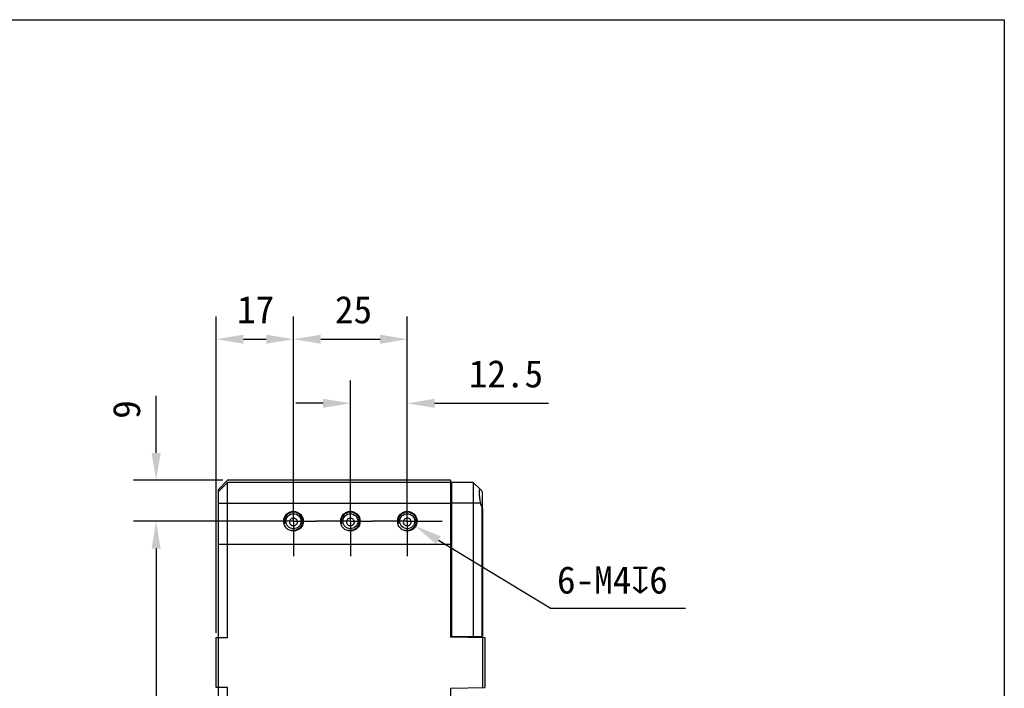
# Model space of a CAD drawing. Header units: millimetres. Extents: x 58 to 383, y 43 to 283.
# Tile 23 of 23: x 275 to 383, y 209 to 283. Entities that reach past the tile are written whole.
import ezdxf

# ---------------------------------------------------------------- set-up
doc = ezdxf.new("R2010")
doc.units = ezdxf.units.MM
doc.header["$LTSCALE"] = 23.1
doc.header["$PDMODE"] = 3
doc.header["$PDSIZE"] = 8
doc.linetypes.add('CENTER', pattern=[0.6, 0.375, -0.075, 0.075, -0.075])
doc.layers.get('0').update_dxf_attribs({"linetype": 'CONTINUOUS'})
doc.layers.get('Defpoints').update_dxf_attribs({"linetype": 'CONTINUOUS'})
for name, color, linetype in [('00_COMPONENTS', 7, 'CONTINUOUS'), ('03_ALL_AXES', 7, 'CONTINUOUS'), ('51__DRAFT_DIMS', 7, 'CONTINUOUS')]:
    doc.layers.add(name, color=color, linetype=linetype)
doc.styles.get("Standard").update_dxf_attribs({"font": 'simfang.ttf'})
doc.dimstyles.new('DIMSTYLE_1', dxfattribs={"dimtxt": 3, "dimasz": 3, "dimexe": 2.5, "dimexo": 0.5, "dimgap": 0.75, "dimtad": 1, "dimlfac": 2, "dimdsep": 46, "dimtxsty": 'STANDARD', "dimblk": '_FILLED', "dimblk1": '_FILLED', "dimblk2": '_FILLED', "dimcen": 0.09, "dimclrt": 3, "dimazin": 2, "dimtp": 0.5, "dimtm": 0.5, "dimtfac": 1, "dimtofl": 0, "dimtmove": 0, "dimatfit": 3, "dimldrblk": '_FILLED', "dimfxl": 1, "dimtolj": 1, "dimarcsym": 0})
doc.dimstyles.new('DIMSTYLE_4', dxfattribs={"dimtxt": 3, "dimasz": 3, "dimexe": 2.5, "dimexo": 0.5, "dimtad": 1, "dimlfac": 2, "dimdsep": 46, "dimtxsty": 'STANDARD', "dimblk": '_FILLED', "dimblk1": '_FILLED', "dimblk2": '_FILLED', "dimcen": 0.09, "dimclrt": 3, "dimazin": 2, "dimtp": 0.1, "dimtm": 0.1, "dimtfac": 1, "dimtofl": 0, "dimtmove": 0, "dimatfit": 1, "dimldrblk": '_FILLED', "dimfxl": 1, "dimtolj": 1, "dimarcsym": 0})
doc.dimstyles.new('DIMSTYLE_6', dxfattribs={"dimtxt": 3, "dimasz": 3, "dimexe": 2.5, "dimexo": 0.5, "dimgap": 0.75, "dimtad": 1, "dimlfac": 2, "dimdsep": 46, "dimtxsty": 'STANDARD', "dimblk": '_FILLED', "dimblk1": '_FILLED', "dimblk2": '_FILLED', "dimcen": 0.09, "dimclrt": 3, "dimazin": 2, "dimtp": 0.2, "dimtm": 0.2, "dimtfac": 1, "dimtofl": 0, "dimtmove": 0, "dimatfit": 3, "dimldrblk": '_FILLED', "dimfxl": 1, "dimtolj": 1, "dimarcsym": 0})

# ---------------------------------------------------------------- blocks, each defined once
blk = doc.blocks.new('_FILLED')
at = {"color": 0, "linetype": 'ByBlock'}
blk.add_solid([(0, 0), (-1, 0.167), (-1, -0.167)], dxfattribs=at)
blk = doc.blocks.new('*D8')
at = {"layer": '51__DRAFT_DIMS', "color": 0}
for p, q in [((317, 227.79), (317.18, 227.79)), ((317.09, 227.7), (317.09, 227.88))]:
    blk.add_line(p, q, dxfattribs=at)
at = {"layer": '51__DRAFT_DIMS', "color": 0, "lineweight": -2}
for p in [(320.51, 225.72), (347.64, 218.22)]:
    blk.add_line(p, (332.9, 218.22), dxfattribs=at)
at = {"layer": 'Defpoints', "color": 0}
for p in [(316.23, 228.31), (317.94, 227.27)]:
    blk.add_point(p, dxfattribs=at)
at = {"layer": '51__DRAFT_DIMS', "color": 0, "linetype": 'ByBlock', "lineweight": -2, "xscale": 3, "yscale": 3, "zscale": 3, "rotation": 148.8308674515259}
blk.add_blockref('_FILLED', (317.94, 227.27), dxfattribs=at)
at = {"layer": '51__DRAFT_DIMS', "insert": (333.53, 222.85), "char_height": 3, "attachment_point": 1, "line_spacing_factor": 0.9}
blk.add_mtext('\\A1;{6-M4{\\fgdt;x}6}', dxfattribs=at)
blk = doc.blocks.new('*D13')
at = {"layer": '51__DRAFT_DIMS', "color": 0, "lineweight": -2}
for p, q in [((304.59, 231.63), (304.59, 250.28)), ((317.09, 231.73), (317.09, 250.28)), ((307.59, 247.78), (314.09, 247.78))]:
    blk.add_line(p, q, dxfattribs=at)
at = {"layer": 'Defpoints', "color": 0}
for p in [(317.09, 247.78), (304.59, 231.13), (317.09, 231.23)]:
    blk.add_point(p, dxfattribs=at)
at = {"layer": '51__DRAFT_DIMS', "color": 0, "linetype": 'ByBlock', "lineweight": -2, "xscale": 3, "yscale": 3, "zscale": 3, "rotation": 180}
blk.add_blockref('_FILLED', (304.59, 247.78), dxfattribs=at)
at = {"layer": '51__DRAFT_DIMS', "color": 0, "linetype": 'ByBlock', "lineweight": -2, "xscale": 3, "yscale": 3, "zscale": 3}
blk.add_blockref('_FILLED', (317.09, 247.78), dxfattribs=at)
at = {"layer": '51__DRAFT_DIMS', "insert": (311.18, 252.53), "char_height": 3, "attachment_point": 2, "line_spacing_factor": 0.9}
blk.add_mtext('\\A1;25', dxfattribs=at)
blk = doc.blocks.new('*D14')
at = {"layer": '51__DRAFT_DIMS', "color": 0, "lineweight": -2}
for p, q in [((310.84, 230.93), (310.84, 243.24)), ((317.09, 231.03), (317.09, 243.24)), ((307.84, 240.74), (304.84, 240.74)), ((320.09, 240.74), (332.59, 240.74))]:
    blk.add_line(p, q, dxfattribs=at)
at = {"layer": 'Defpoints', "color": 0}
for p in [(317.09, 240.74), (310.84, 230.43), (317.09, 230.53)]:
    blk.add_point(p, dxfattribs=at)
at = {"layer": '51__DRAFT_DIMS', "color": 0, "linetype": 'ByBlock', "lineweight": -2, "xscale": 3, "yscale": 3, "zscale": 3}
blk.add_blockref('_FILLED', (310.84, 240.74), dxfattribs=at)
at = {"layer": '51__DRAFT_DIMS', "color": 0, "linetype": 'ByBlock', "lineweight": -2, "xscale": 3, "yscale": 3, "zscale": 3, "rotation": 180}
blk.add_blockref('_FILLED', (317.09, 240.74), dxfattribs=at)
at = {"layer": '51__DRAFT_DIMS', "insert": (323.84, 245.49), "char_height": 3, "attachment_point": 1, "line_spacing_factor": 0.9}
blk.add_mtext('\\A1;12.5', dxfattribs=at)
blk = doc.blocks.new('*D15')
at = {"layer": '51__DRAFT_DIMS', "color": 0, "lineweight": -2}
for p, q in [((300.76, 227.79), (287, 227.79)), ((289.5, 224.79), (289.5, 146.79)), ((300.77, 143.79), (287, 143.79))]:
    blk.add_line(p, q, dxfattribs=at)
at = {"layer": 'Defpoints', "color": 0}
for p in [(301.26, 227.79), (289.5, 143.79), (301.27, 143.79)]:
    blk.add_point(p, dxfattribs=at)
at = {"layer": '51__DRAFT_DIMS', "color": 0, "linetype": 'ByBlock', "lineweight": -2, "xscale": 3, "yscale": 3, "zscale": 3}
for p, rotation in [((289.5, 227.79), 90), ((289.5, 143.79), 270)]:
    blk.add_blockref('_FILLED', p, dxfattribs=dict(at, rotation=rotation))
at = {"layer": '51__DRAFT_DIMS', "insert": (284.75, 185.88), "char_height": 3, "attachment_point": 2, "rotation": 90, "line_spacing_factor": 0.9}
blk.add_mtext('\\A1;168', dxfattribs=at)
blk = doc.blocks.new('*D16')
at = {"layer": '51__DRAFT_DIMS', "color": 0, "lineweight": -2}
for p, q in [((289.5, 235.29), (289.5, 241.56)), ((296.84, 232.29), (287, 232.29)), ((302.01, 227.79), (287, 227.79)), ((289.5, 224.79), (289.5, 221.79))]:
    blk.add_line(p, q, dxfattribs=at)
at = {"layer": 'Defpoints', "color": 0}
for p in [(289.5, 232.29), (297.34, 232.29), (302.51, 227.79)]:
    blk.add_point(p, dxfattribs=at)
at = {"layer": '51__DRAFT_DIMS', "color": 0, "linetype": 'ByBlock', "lineweight": -2, "xscale": 3, "yscale": 3, "zscale": 3}
for p, rotation in [((289.5, 232.29), 270), ((289.5, 227.79), 90)]:
    blk.add_blockref('_FILLED', p, dxfattribs=dict(at, rotation=rotation))
at = {"layer": '51__DRAFT_DIMS', "insert": (284.75, 239.04), "char_height": 3, "attachment_point": 1, "rotation": 90, "line_spacing_factor": 0.9}
blk.add_mtext('\\A1;9', dxfattribs=at)
blk = doc.blocks.new('*D17')
at = {"layer": '51__DRAFT_DIMS', "color": 0, "lineweight": -2}
for p, q in [((296.09, 215.54), (296.09, 250.28)), ((304.59, 230.33), (304.59, 250.28)), ((299.09, 247.78), (301.59, 247.78))]:
    blk.add_line(p, q, dxfattribs=at)
at = {"layer": 'Defpoints', "color": 0}
for p in [(304.59, 247.78), (304.59, 229.83), (296.09, 215.04)]:
    blk.add_point(p, dxfattribs=at)
at = {"layer": '51__DRAFT_DIMS', "color": 0, "linetype": 'ByBlock', "lineweight": -2, "xscale": 3, "yscale": 3, "zscale": 3, "rotation": 180}
blk.add_blockref('_FILLED', (296.09, 247.78), dxfattribs=at)
at = {"layer": '51__DRAFT_DIMS', "color": 0, "linetype": 'ByBlock', "lineweight": -2, "xscale": 3, "yscale": 3, "zscale": 3}
blk.add_blockref('_FILLED', (304.59, 247.78), dxfattribs=at)
at = {"layer": '51__DRAFT_DIMS', "insert": (300.43, 252.53), "char_height": 3, "attachment_point": 2, "line_spacing_factor": 0.9}
blk.add_mtext('\\A1;17', dxfattribs=at)

msp = doc.modelspace()

# ---------------------------------------------------------------- linework, layer by layer
msp.add_lwpolyline([(58.4342, 282.864), (382.6558, 282.864), (382.6558, 43.1513), (58.4342, 43.1513)], close=True)
at = {"layer": '00_COMPONENTS'}
for p, q in [((296.3355, 231.2906), (297.3355, 232.2906)), ((296.3355, 231.0406), (297.3355, 232.0406)), ((321.8355, 232.2906), (297.3355, 232.2906)), ((297.3355, 215.0406), (297.3355, 232.0406)), ((321.8355, 232.0406), (297.3355, 232.0406)), ((321.8355, 232.2906), (321.8355, 215.1061)), ((321.9855, 231.5406), (321.8355, 231.5406)), ((321.9855, 215.1406), (321.9855, 232.0406)), ((324.3355, 232.0406), (321.9855, 232.0406)), ((324.3355, 232.0406), (324.3355, 215.1406)), ((325.0751, 231.301), (324.3355, 232.0406)), ((296.3355, 140.5406), (296.3355, 231.2906)), ((325.1107, 231.2654), (325.2623, 231.1138)), ((325.3355, 229.3535), (325.3355, 230.9371)), ((296.3355, 229.7906), (321.8355, 229.7906)), ((321.9855, 229.6406), (321.8355, 229.6406)), ((325.1107, 229.7906), (321.9855, 229.7906)), ((325.2623, 229.3998), (325.2623, 215.1406)), ((325.3355, 229.1695), (325.3355, 215.1406)), ((296.3355, 225.2906), (321.8355, 225.2906)), ((321.8355, 217.1406), (321.9855, 217.1406)), ((296.0855, 209.5406), (296.0855, 215.0406)), ((296.0855, 215.0406), (297.3355, 215.0406)), ((321.8355, 215.1406), (325.3355, 215.1406)), ((321.8355, 215.1061), (325.5855, 215.0406)), ((325.3355, 215.045), (325.3355, 209.4521)), ((325.5855, 215.0406), (325.5855, 209.5406)), ((297.3355, 209.5406), (296.0855, 209.5406)), ((297.3355, 139.5406), (297.3355, 209.5406)), ((321.8355, 209.4752), (325.5855, 209.5406)), ((321.8355, 209.4752), (321.8355, 139.5406))]:
    msp.add_line(p, q, dxfattribs=at)
for centre, radius in [((304.5855, 227.7906), 1.075), ((304.5855, 227.7906), 0.825), ((310.8355, 227.7906), 1.075), ((310.8355, 227.7906), 0.825), ((317.0855, 227.7906), 1.075), ((317.0855, 227.7906), 0.825)]:
    msp.add_circle(centre, radius, dxfattribs=at)
for centre, radius, start, end in [((325.0855, 230.9371), 0.25, 0, 45), ((304.5855, 227.7906), 1, 255, 195), ((310.8355, 227.7906), 1, 255, 195), ((317.0855, 227.7906), 1, 255, 195)]:
    msp.add_arc(centre, radius, start, end, dxfattribs=at)
msp.add_ellipse((326.3355, 230.0406), major_axis=(0, 1.25), ratio=1, start_param=-4.51103106, end_param=-4.17408346, dxfattribs=at)
for points, knots in [([(325.0648, 231.2906), (325.0482, 231.2906), (325.0231, 231.2631), (325.0082, 231.219), (324.9905, 231.1398), (324.9813, 231.0084), (324.9817, 230.8164), (324.9954, 230.5868), (325.0309, 230.2393), (325.0739, 229.9711), (325.1107, 229.7906)], [0, 0, 0, 0, 0.03244719, 0.05896757, 0.09400352, 0.1896407, 0.31666952, 0.46922236, 0.63961497, 1, 1, 1, 1]), ([(325.1107, 231.2654), (325.1068, 231.2693), (325.094, 231.281), (325.077, 231.2906), (325.0648, 231.2906)], [0, 0, 0, 0, 0.31095936, 1, 1, 1, 1]), ([(325.2623, 229.3998), (325.2735, 229.3809), (325.3108, 229.3093), (325.3355, 229.2285), (325.3355, 229.1695)], [0, 0, 0, 0, 0.27108253, 1, 1, 1, 1]), ([(304.5855, 228.1227), (304.4769, 228.1227), (304.306, 228.0576), (304.1733, 227.8788), (304.1332, 227.7135), (304.169, 227.5463), (304.3037, 227.3661), (304.4765, 227.305), (304.5855, 227.305)], [0, 0, 0, 0, 0.24808386, 0.37336394, 0.49874391, 0.62465708, 0.75097902, 1, 1, 1, 1]), ([(304.5855, 227.305), (304.6945, 227.305), (304.8673, 227.3661), (305.002, 227.5463), (305.0378, 227.7135), (304.9977, 227.8788), (304.8649, 228.0576), (304.6941, 228.1227), (304.5855, 228.1227)], [0, 0, 0, 0, 0.24901747, 0.37536512, 0.50127858, 0.6266528, 0.75193084, 1, 1, 1, 1]), ([(310.8355, 228.1227), (310.7269, 228.1227), (310.556, 228.0576), (310.4233, 227.8788), (310.3832, 227.7135), (310.419, 227.5463), (310.5537, 227.3661), (310.7265, 227.305), (310.8355, 227.305)], [0, 0, 0, 0, 0.24808386, 0.37336394, 0.49874391, 0.62465708, 0.75097902, 1, 1, 1, 1]), ([(310.8355, 227.305), (310.9445, 227.305), (311.1173, 227.3661), (311.252, 227.5463), (311.2878, 227.7135), (311.2477, 227.8788), (311.1149, 228.0576), (310.9441, 228.1227), (310.8355, 228.1227)], [0, 0, 0, 0, 0.24901747, 0.37536512, 0.50127858, 0.6266528, 0.75193084, 1, 1, 1, 1]), ([(317.0855, 228.1227), (316.9769, 228.1227), (316.806, 228.0576), (316.6733, 227.8788), (316.6332, 227.7135), (316.669, 227.5463), (316.8037, 227.3661), (316.9765, 227.305), (317.0855, 227.305)], [0, 0, 0, 0, 0.24808386, 0.37336394, 0.49874391, 0.62465708, 0.75097902, 1, 1, 1, 1]), ([(317.0855, 227.305), (317.1945, 227.305), (317.3673, 227.3661), (317.502, 227.5463), (317.5378, 227.7135), (317.4977, 227.8788), (317.3649, 228.0576), (317.1941, 228.1227), (317.0855, 228.1227)], [0, 0, 0, 0, 0.24901747, 0.37536512, 0.50127858, 0.6266528, 0.75193084, 1, 1, 1, 1])]:
    msp.add_open_spline(points, degree=3, knots=knots, dxfattribs=at)
at = {"layer": '03_ALL_AXES', "linetype": 'CENTER'}
for p, q in [((304.5855, 227.7906), (304.5855, 231.6156)), ((310.8355, 227.7906), (310.8355, 231.6156)), ((317.0855, 227.7906), (317.0855, 231.6156)), ((304.5855, 227.7906), (300.7605, 227.7906)), ((304.5855, 227.7906), (304.5855, 223.9656)), ((304.5855, 227.7906), (307.0105, 227.7906)), ((310.8355, 227.7906), (307.0105, 227.7906)), ((310.8355, 227.7906), (310.8355, 223.9656)), ((310.8355, 227.7906), (313.2605, 227.7906)), ((317.0855, 227.7906), (313.2605, 227.7906)), ((317.0855, 227.7906), (317.0855, 223.9656)), ((317.0855, 227.7906), (320.9105, 227.7906))]:
    msp.add_line(p, q, dxfattribs=at)

# ---------------------------------------------------------------- dimensions: what is measured, and where the dimension line sits
at = {"layer": '51__DRAFT_DIMS', "color": 8}
for base, p1, p2, picture, middle in [((304.5855, 247.7777), (296.0855, 215.0406), (304.5855, 229.8281), '*D17', (300.4322, 247.7777)), ((317.0855, 247.7777), (304.5855, 231.1272), (317.0855, 231.2263), '*D13', (311.1762, 247.7777)), ((317.0855, 240.7409), (310.8355, 230.4334), (317.0855, 230.5325), '*D14', (327.8383, 240.7409))]:
    dim = msp.add_linear_dim(base=base, p1=p1, p2=p2, dimstyle='DIMSTYLE_6', override={"dimclrt": 256}, dxfattribs=at)
    dim.commit()
    dim.dimension.update_dxf_attribs({"geometry": picture, "text_midpoint": middle, "dimtype": 160})
for base, p1, p2, angle, dimstyle, picture, middle in [((289.5004, 232.2906), (302.5086, 227.7906), (297.3355, 232.2906), 90, 'DIMSTYLE_6', '*D16', (289.5004, 239.9235)), ((289.5004, 143.7906), (301.2635, 227.7906), (301.2697, 143.7906), 270, 'DIMSTYLE_1', '*D15', (289.5004, 185.8844))]:
    dim = msp.add_linear_dim(base=base, p1=p1, p2=p2, angle=angle, dimstyle=dimstyle, override={"dimclrt": 256}, dxfattribs=at)
    dim.commit()
    dim.dimension.update_dxf_attribs({"geometry": picture, "text_midpoint": middle, "dimtype": 160})
dim = msp.add_diameter_dim_2p(p1=(316.2298, 228.3082), p2=(317.9411, 227.2731), text='{6-M<>{\\fgdt;x}6}', dimstyle='DIMSTYLE_4', override={"dimtih": 1, "dimtoh": 1, "dimpost": '<>', "dimclrt": 256}, dxfattribs=at)
dim.commit()
dim.dimension.update_dxf_attribs({"geometry": '*D8', "text_midpoint": (340.5867, 218.2219), "dimtype": 163})

doc.saveas('drawing.dxf')
